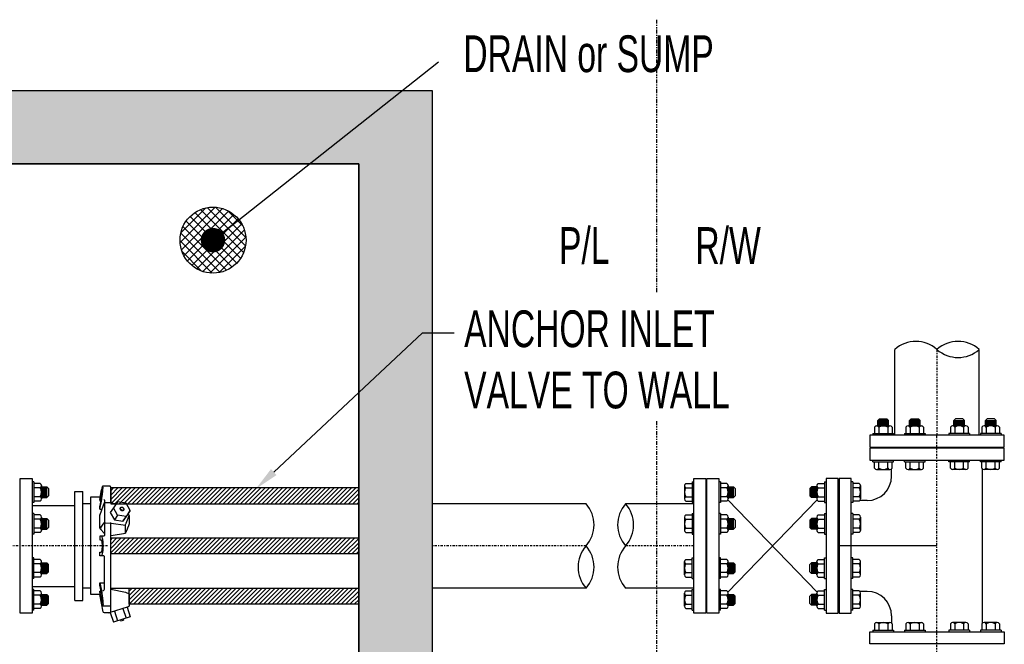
# Model space of a CAD drawing. Header units: inches. Extents: x -116 to 771, y -37 to 412.
# Tile 24 of 25: x 530 to 611, y 361 to 412. Entities that reach past the tile are written whole.
import ezdxf

# ---------------------------------------------------------------- set-up
doc = ezdxf.new("R2010")
doc.units = ezdxf.units.IN
doc.header["$MEASUREMENT"] = 0
doc.linetypes.add('CENTER2', pattern=[1.125, 0.75, -0.125, 0.125, -0.125])
doc.linetypes.add('PHANTOM2', pattern=[1.25, 0.625, -0.125, 0.125, -0.125, 0.125, -0.125])
for name, color, linetype in [('DIMENSION', 7, 'Continuous'), ('HATCH', 8, 'Continuous'), ('HATCHING', 8, 'Continuous')]:
    doc.layers.add(name, color=color, linetype=linetype)
doc.styles.add('style1', font='techl___.ttf', dxfattribs={"width": 0.8, "height": 3})
doc.styles.add('TECHNICAL', font='techb___.ttf', dxfattribs={"width": 0.8})
doc.dimstyles.get("Standard").update_dxf_attribs({"dimtxt": 3, "dimasz": 0.25, "dimexe": 0.18, "dimexo": 0.0625, "dimgap": 0.09, "dimtad": 0, "dimtih": 1, "dimtoh": 1, "dimdec": 0, "dimzin": 0, "dimdsep": 46, "dimlunit": 4, "dimtxsty": 'TECHNICAL', "dimcen": 0.09, "dimadec": 0, "dimazin": 0, "dimtfac": 1, "dimtdec": 0, "dimtofl": 0, "dimtmove": 0, "dimatfit": 3, "dimfxl": 1, "dimtolj": 1, "dimtzin": 0, "dimarcsym": 0})

msp = doc.modelspace()

# ---------------------------------------------------------------- hatches: boundary and pattern name
at = {"layer": 'DIMENSION'}
h = msp.add_hatch(dxfattribs=at)
h.set_pattern_fill('ANSI37', color=253, scale=4)
h.set_pattern_definition([(45, (502.2013, 223.49774), (-0.3535534, 0.3535534), []), (135, (502.2013, 223.49774), (-0.3535534, -0.3535534), [])])
h.paths.add_polyline_path([(543.505, 394.388, 1), (548.898, 394.388, 1)])
at = {"layer": 'HATCH'}
h = msp.add_hatch(dxfattribs=at)
h.set_pattern_fill('AR-CONC', color=256, scale=0.5)
h.set_pattern_definition([(50, (0, 0), (3.586301, -0.313761), [0.375, -4.125]), (355, (0, 0), (-0.693757, 3.76096), [0.3, -3.3]), (100.45144, (0.299, -0.026), (2.892544, 3.4472), [0.318701, -3.50571]), (46.1842, (0, 1), (5.336207, -0.827596), [0.5625, -6.1875]), (96.6356, (0.4447, 0.931), (4.67331, 4.870593), [0.47805, -5.25857]), (351.1842, (0, 1), (4.67331, 4.870593), [0.45, -4.95]), (21, (0.5, 0.75), (2.984535, -2.013094), [0.375, -4.125]), (326, (0.5, 0.75), (1.216577, 3.62575), [0.3, -3.3]), (71.45144, (0.7487, 0.5822), (4.201112, 1.612656), [0.3187, -3.50571]), (37.5, (0, 0), (0.0607993, 1.6644693), [0, -3.26, 0, -3.35, 0, -3.3125]), (7.5, (0, 0), (1.3153477, 1.9720586), [0, -1.91, 0, -3.185, 0, -1.2625]), (327.5, (-1.115, 0), (2.6691122, -0.1127744), [0, -1.25, 0, -3.9, 0, -5.175]), (317.5, (-1.615, 0), (2.915931, 0.500525), [0, -1.625, 0, -2.59, 0, -3.675])])
h.paths.add_polyline_path([(408.552, 316.625), (564.109, 316.625), (564.109, 406.625), (408.552, 406.625)])
h.paths.add_polyline_path([(414.552, 322.625), (558.109, 322.625), (558.109, 400.625), (414.552, 400.625)], flags=16)
at = {"layer": 'HATCHING'}
h = msp.add_hatch(dxfattribs=at)
h.set_pattern_fill('ANSI31', color=256, scale=2)
h.set_pattern_definition([(45, (567.84784, 222.20488), (-0.1767767, 0.1767767), [])])
h.paths.add_polyline_path([(558.109, 374.164), (537.84, 374.164), (537.84, 372.857), (558.109, 372.857)])
h = msp.add_hatch(dxfattribs=at)
h.set_pattern_fill('ANSI31', color=256, scale=2)
h.set_pattern_definition([(45, (567.28828, 228.9498), (-0.1767767, 0.1767767), [])])
h.paths.add_polyline_path([(558.109, 368.753), (537.84, 368.753), (537.84, 370.06), (558.109, 370.06)])
h = msp.add_hatch(dxfattribs=at)
h.set_pattern_fill('ANSI31', color=256, scale=2)
h.set_pattern_definition([(45, (567.84784, 224.84599), (-0.1767767, 0.1767767), [])])
h.paths.add_polyline_path([(558.109, 364.649), (539.359, 364.649), (539.359, 365.957), (558.109, 365.957)])

# ---------------------------------------------------------------- linework, layer by layer
at = {"linetype": 'CENTER2', "ltscale": 0.25}
for p, q in [((605.354, 385.458), (605.354, 378.469)), ((605.354, 353.355), (605.354, 378.469)), ((537.594, 369.407), (506.287, 369.407)), ((576.678, 369.407), (564.109, 369.407)), ((585.479, 369.407), (579.909, 369.407))]:
    msp.add_line(p, q, dxfattribs=at)
for p, q in [((600.528, 379.665), (600.664, 379.801)), ((600.664, 379.801), (601.267, 379.801)), ((601.403, 379.665), (601.267, 379.801)), ((603.099, 379.665), (603.234, 379.801)), ((603.234, 379.801), (603.838, 379.801)), ((603.974, 379.665), (603.838, 379.801)), ((606.734, 379.665), (606.87, 379.801)), ((607.473, 379.801), (606.87, 379.801)), ((607.609, 379.665), (607.473, 379.801)), ((609.305, 379.665), (609.44, 379.801)), ((610.044, 379.801), (609.44, 379.801)), ((610.18, 379.665), (610.044, 379.801)), ((601.403, 379.665), (600.528, 379.665)), ((601.403, 379.563), (600.528, 379.563)), ((601.403, 379.462), (600.528, 379.462)), ((601.403, 379.36), (600.528, 379.36)), ((601.403, 379.258), (600.528, 379.258)), ((601.335, 379.614), (600.596, 379.614)), ((601.335, 379.513), (600.596, 379.513)), ((601.335, 379.411), (600.596, 379.411)), ((601.335, 379.309), (600.596, 379.309)), ((603.974, 379.665), (603.099, 379.665)), ((603.974, 379.563), (603.099, 379.563)), ((603.974, 379.462), (603.099, 379.462)), ((603.974, 379.36), (603.099, 379.36)), ((603.974, 379.258), (603.099, 379.258)), ((603.906, 379.614), (603.166, 379.614)), ((603.906, 379.513), (603.166, 379.513)), ((603.906, 379.411), (603.166, 379.411)), ((603.906, 379.309), (603.166, 379.309)), ((606.734, 379.665), (607.609, 379.665)), ((606.734, 379.563), (607.609, 379.563)), ((606.734, 379.462), (607.609, 379.462)), ((606.734, 379.36), (607.609, 379.36)), ((606.734, 379.258), (607.609, 379.258)), ((606.802, 379.614), (607.541, 379.614)), ((606.802, 379.513), (607.541, 379.513)), ((606.802, 379.411), (607.541, 379.411)), ((606.802, 379.309), (607.541, 379.309)), ((609.305, 379.665), (610.18, 379.665)), ((609.305, 379.563), (610.18, 379.563)), ((609.305, 379.462), (610.18, 379.462)), ((609.305, 379.36), (610.18, 379.36)), ((609.305, 379.258), (610.18, 379.258)), ((609.373, 379.614), (610.112, 379.614)), ((609.373, 379.513), (610.112, 379.513)), ((609.373, 379.411), (610.112, 379.411)), ((609.373, 379.309), (610.112, 379.309)), ((532.227, 373.358), (532.227, 374.233)), ((532.278, 373.425), (532.278, 374.165)), ((532.329, 373.358), (532.329, 374.233)), ((532.38, 373.425), (532.38, 374.165)), ((532.431, 373.358), (532.431, 374.233)), ((532.481, 373.425), (532.481, 374.165)), ((532.532, 373.358), (532.532, 374.233)), ((532.583, 373.425), (532.583, 374.165)), ((532.634, 374.233), (532.77, 374.097)), ((532.634, 373.358), (532.634, 374.233)), ((532.77, 374.097), (532.77, 373.493)), ((588.331, 373.358), (588.331, 374.233)), ((588.381, 373.425), (588.381, 374.165)), ((588.432, 373.358), (588.432, 374.233)), ((588.483, 373.425), (588.483, 374.165)), ((588.534, 373.358), (588.534, 374.233)), ((588.585, 373.425), (588.585, 374.165)), ((588.636, 373.358), (588.636, 374.233)), ((588.687, 373.425), (588.687, 374.165)), ((588.737, 374.233), (588.873, 374.097)), ((588.737, 373.358), (588.737, 374.233)), ((588.873, 374.097), (588.873, 373.493)), ((595.095, 374.233), (594.96, 374.097)), ((594.96, 374.097), (594.96, 373.493)), ((595.095, 373.358), (595.095, 374.233)), ((595.146, 373.425), (595.146, 374.165)), ((595.197, 373.358), (595.197, 374.233)), ((595.248, 373.425), (595.248, 374.165)), ((595.299, 373.358), (595.299, 374.233)), ((595.35, 373.425), (595.35, 374.165)), ((595.4, 373.358), (595.4, 374.233)), ((595.451, 373.425), (595.451, 374.165)), ((595.502, 373.358), (595.502, 374.233)), ((532.634, 373.358), (532.77, 373.493)), ((536.96, 373.213), (537.084, 373.984)), ((537.084, 373.806), (536.96, 373.102)), ((588.737, 373.358), (588.873, 373.493)), ((595.095, 373.358), (594.96, 373.493)), ((536.96, 372.603), (537.084, 373.233)), ((536.96, 373.213), (536.96, 373.102)), ((536.96, 373.102), (537.058, 373.102)), ((536.96, 372.403), (537.084, 373.055)), ((536.96, 372.403), (536.96, 372.603)), ((536.96, 372.403), (537.129, 372.403)), ((532.227, 370.787), (532.227, 371.662)), ((532.278, 370.855), (532.278, 371.594)), ((532.329, 370.787), (532.329, 371.662)), ((532.38, 370.855), (532.38, 371.594)), ((532.431, 370.787), (532.431, 371.662)), ((532.481, 370.855), (532.481, 371.594)), ((532.532, 370.787), (532.532, 371.662)), ((532.583, 370.855), (532.583, 371.594)), ((532.634, 371.662), (532.77, 371.526)), ((532.634, 370.787), (532.634, 371.662)), ((532.634, 370.787), (532.77, 370.923)), ((532.77, 371.526), (532.77, 370.923)), ((537.028, 370.908), (537.311, 371.286)), ((537.366, 371.31), (537.811, 371.275)), ((537.811, 371.275), (537.875, 371.268)), ((588.331, 370.787), (588.331, 371.662)), ((588.381, 370.855), (588.381, 371.594)), ((588.432, 370.787), (588.432, 371.662)), ((588.483, 370.855), (588.483, 371.594)), ((588.534, 370.787), (588.534, 371.662)), ((588.585, 370.855), (588.585, 371.594)), ((588.636, 370.787), (588.636, 371.662)), ((588.687, 370.855), (588.687, 371.594)), ((588.737, 371.662), (588.873, 371.526)), ((588.737, 370.787), (588.737, 371.662)), ((588.737, 370.787), (588.873, 370.923)), ((588.873, 371.526), (588.873, 370.923)), ((595.095, 371.662), (594.96, 371.526)), ((594.96, 371.526), (594.96, 370.923)), ((595.095, 370.787), (594.96, 370.923)), ((595.095, 370.787), (595.095, 371.662)), ((595.146, 370.855), (595.146, 371.594)), ((595.197, 370.787), (595.197, 371.662)), ((595.248, 370.855), (595.248, 371.594)), ((595.299, 370.787), (595.299, 371.662)), ((595.35, 370.855), (595.35, 371.594)), ((595.4, 370.787), (595.4, 371.662)), ((595.451, 370.855), (595.451, 371.594)), ((595.502, 370.787), (595.502, 371.662)), ((532.227, 368.026), (532.227, 367.151)), ((532.278, 367.959), (532.278, 367.219)), ((532.329, 368.026), (532.329, 367.151)), ((532.38, 367.959), (532.38, 367.219)), ((532.431, 368.026), (532.431, 367.151)), ((532.481, 367.959), (532.481, 367.219)), ((532.532, 368.026), (532.532, 367.151)), ((532.583, 367.959), (532.583, 367.219)), ((532.634, 368.026), (532.77, 367.891)), ((532.634, 368.026), (532.634, 367.151)), ((532.77, 367.287), (532.77, 367.891)), ((588.331, 368.026), (588.331, 367.151)), ((588.381, 367.959), (588.381, 367.219)), ((588.432, 368.026), (588.432, 367.151)), ((588.483, 367.959), (588.483, 367.219)), ((588.534, 368.026), (588.534, 367.151)), ((588.585, 367.959), (588.585, 367.219)), ((588.636, 368.026), (588.636, 367.151)), ((588.687, 367.959), (588.687, 367.219)), ((588.737, 368.026), (588.873, 367.891)), ((588.737, 368.026), (588.737, 367.151)), ((588.873, 367.287), (588.873, 367.891)), ((595.095, 368.026), (594.96, 367.891)), ((594.96, 367.287), (594.96, 367.891)), ((595.095, 368.026), (595.095, 367.151)), ((595.146, 367.959), (595.146, 367.219)), ((595.197, 368.026), (595.197, 367.151)), ((595.248, 367.959), (595.248, 367.219)), ((595.299, 368.026), (595.299, 367.151)), ((595.35, 367.959), (595.35, 367.219)), ((595.4, 368.026), (595.4, 367.151)), ((595.451, 367.959), (595.451, 367.219)), ((595.502, 368.026), (595.502, 367.151)), ((532.634, 367.151), (532.77, 367.287)), ((588.737, 367.151), (588.873, 367.287)), ((595.095, 367.151), (594.96, 367.287)), ((536.96, 366.41), (537.084, 365.758)), ((532.227, 365.456), (532.227, 364.581)), ((532.278, 365.388), (532.278, 364.649)), ((532.329, 365.456), (532.329, 364.581)), ((532.38, 365.388), (532.38, 364.649)), ((532.431, 365.456), (532.431, 364.581)), ((532.481, 365.388), (532.481, 364.649)), ((532.532, 365.456), (532.532, 364.581)), ((532.583, 365.388), (532.583, 364.649)), ((532.634, 365.456), (532.77, 365.32)), ((532.634, 365.456), (532.634, 364.581)), ((532.77, 364.716), (532.77, 365.32)), ((536.966, 365.449), (536.21, 365.449)), ((536.96, 365.601), (536.96, 365.711)), ((536.96, 365.711), (537.058, 365.711)), ((537.084, 365.007), (536.96, 365.711)), ((536.96, 365.601), (537.084, 364.83)), ((536.984, 365.453), (536.966, 365.449)), ((588.331, 365.456), (588.331, 364.581)), ((588.381, 365.388), (588.381, 364.649)), ((588.432, 365.456), (588.432, 364.581)), ((588.483, 365.388), (588.483, 364.649)), ((588.534, 365.456), (588.534, 364.581)), ((588.585, 365.388), (588.585, 364.649)), ((588.636, 365.456), (588.636, 364.581)), ((588.687, 365.388), (588.687, 364.649)), ((588.737, 365.456), (588.873, 365.32)), ((588.737, 365.456), (588.737, 364.581)), ((588.873, 364.716), (588.873, 365.32)), ((595.095, 365.456), (594.96, 365.32)), ((594.96, 364.716), (594.96, 365.32)), ((595.095, 365.456), (595.095, 364.581)), ((595.146, 365.388), (595.146, 364.649)), ((595.197, 365.456), (595.197, 364.581)), ((595.248, 365.388), (595.248, 364.649)), ((595.299, 365.456), (595.299, 364.581)), ((595.35, 365.388), (595.35, 364.649)), ((595.4, 365.456), (595.4, 364.581)), ((595.451, 365.388), (595.451, 364.649)), ((595.502, 365.456), (595.502, 364.581)), ((532.634, 364.581), (532.77, 364.716)), ((537.193, 364.528), (537.84, 364.528)), ((588.737, 364.581), (588.873, 364.716)), ((595.095, 364.581), (594.96, 364.716))]:
    msp.add_line(p, q)
at = {"color": 12}
for p, q in [((538.627, 372.509), (538.651, 372.547)), ((538.873, 372.303), (538.897, 372.341)), ((538.659, 363.283), (538.897, 363.36))]:
    msp.add_line(p, q, dxfattribs=at)
at = {"color": 3}
for p, q in [((538.411, 371.927), (538.154, 371.532)), ((539.097, 371.815), (538.841, 371.422)), ((539.184, 364.408), (537.811, 363.962)), ((537.811, 363.962), (538.068, 363.172)), ((538.154, 364.073), (538.411, 363.284)), ((538.841, 364.296), (539.097, 363.507)), ((539.184, 364.408), (539.44, 363.618)), ((539.44, 363.618), (538.068, 363.172)), ((538.635, 363.357), (538.659, 363.283)), ((538.873, 363.434), (538.897, 363.36))]:
    msp.add_line(p, q, dxfattribs=at)
for points in [[(408.552, 406.625), (564.109, 406.625), (564.109, 316.625), (408.552, 316.625)], [(558.109, 400.625), (414.552, 400.625), (414.552, 322.625), (558.109, 322.625)]]:
    msp.add_lwpolyline(points, close=True)
for points in [[(537.084, 373.055), (537.107, 373.195), (537.127, 373.319), (537.144, 373.428), (537.158, 373.524), (537.169, 373.609), (537.179, 373.685), (537.186, 373.753), (537.193, 373.814), (537.198, 373.87), (537.203, 373.923), (537.206, 373.97), (537.209, 374.014), (537.212, 374.054), (537.213, 374.091), (537.214, 374.124), (537.214, 374.155), (537.214, 374.182), (537.213, 374.207), (537.212, 374.229), (537.209, 374.247), (537.206, 374.262), (537.203, 374.273), (537.198, 374.281), (537.193, 374.285), (537.186, 374.285), (537.179, 374.278), (537.169, 374.263), (537.158, 374.238), (537.144, 374.199), (537.127, 374.146), (537.107, 374.074), (537.084, 373.984)], [(536.21, 365.449), (536.21, 373.417), (536.993, 373.417)], [(537.084, 373.233), (537.097, 373.32), (537.107, 373.396), (537.117, 373.463), (537.124, 373.523), (537.13, 373.575), (537.136, 373.622), (537.14, 373.664), (537.144, 373.702), (537.148, 373.736), (537.151, 373.769), (537.154, 373.798), (537.156, 373.825), (537.158, 373.85), (537.159, 373.873), (537.16, 373.893), (537.16, 373.912), (537.16, 373.929), (537.159, 373.944), (537.158, 373.957), (537.156, 373.969), (537.154, 373.978), (537.151, 373.985), (537.148, 373.99), (537.144, 373.992), (537.14, 373.992), (537.136, 373.988), (537.13, 373.979), (537.124, 373.963), (537.117, 373.939), (537.107, 373.906), (537.097, 373.862), (537.084, 373.806)], [(537.354, 372.969), (537.84, 372.949), (538.285, 372.832)], [(537.867, 370.276), (539.044, 370.446), (539.044, 371.12), (539.063, 371.165), (539.079, 371.205), (539.093, 371.24), (539.106, 371.27), (539.117, 371.298), (539.127, 371.322), (539.136, 371.345), (539.145, 371.365), (539.153, 371.385), (539.16, 371.403), (539.168, 371.421), (539.175, 371.439), (539.182, 371.455), (539.188, 371.472), (539.195, 371.488), (539.202, 371.504), (539.208, 371.52), (539.215, 371.536), (539.221, 371.552), (539.228, 371.568), (539.234, 371.584), (539.241, 371.6), (539.248, 371.616), (539.254, 371.632), (539.261, 371.648), (539.267, 371.664), (539.274, 371.68), (539.28, 371.696), (539.287, 371.712), (539.294, 371.728), (539.3, 371.744), (539.307, 371.76), (539.313, 371.776), (539.32, 371.792), (539.325, 371.808), (539.331, 371.824), (539.335, 371.84), (539.339, 371.856), (539.341, 371.872), (539.342, 371.888), (539.341, 371.904), (539.339, 371.92), (539.335, 371.936), (539.331, 371.952), (539.325, 371.968), (539.32, 371.984), (539.313, 372), (539.307, 372.016), (539.3, 372.032), (539.294, 372.048), (539.287, 372.064)], [(539.342, 371.888), (539.342, 371.215), (539.341, 371.199), (539.339, 371.183), (539.335, 371.167), (539.331, 371.151), (539.325, 371.135), (539.32, 371.119), (539.313, 371.103), (539.307, 371.087), (539.3, 371.07), (539.294, 371.054), (539.287, 371.038), (539.28, 371.022), (539.274, 371.006), (539.267, 370.99), (539.261, 370.974), (539.254, 370.958), (539.248, 370.942), (539.241, 370.926), (539.234, 370.91), (539.228, 370.894), (539.221, 370.878), (539.215, 370.862), (539.208, 370.846), (539.202, 370.83), (539.195, 370.814), (539.188, 370.798), (539.182, 370.782), (539.175, 370.765), (539.168, 370.748), (539.16, 370.73), (539.153, 370.711), (539.145, 370.692), (539.136, 370.671), (539.127, 370.649), (539.117, 370.624), (539.106, 370.597), (539.093, 370.566), (539.079, 370.531), (539.063, 370.491), (539.044, 370.446)], [(537.84, 363.976), (537.84, 365.875), (537.84, 371.237)], [(537.875, 371.268), (539.044, 371.12)], [(537.084, 370.216), (537.107, 370.174), (537.127, 370.128), (537.144, 370.08), (537.158, 370.03), (537.169, 369.978), (537.179, 369.925), (537.186, 369.872), (537.193, 369.818), (537.198, 369.765), (537.203, 369.713), (537.206, 369.661), (537.209, 369.61), (537.212, 369.559), (537.213, 369.508), (537.214, 369.457), (537.214, 369.407), (537.214, 369.356), (537.213, 369.305), (537.212, 369.254), (537.209, 369.203), (537.206, 369.152), (537.203, 369.101), (537.198, 369.048), (537.193, 368.996), (537.186, 368.943), (537.179, 368.89), (537.169, 368.838), (537.158, 368.786), (537.144, 368.735), (537.127, 368.687), (537.107, 368.64), (537.084, 368.597)], [(537.084, 368.907), (537.098, 368.933), (537.111, 368.961), (537.121, 368.991), (537.13, 369.022), (537.137, 369.054), (537.142, 369.087), (537.147, 369.12), (537.151, 369.153), (537.154, 369.185), (537.157, 369.217), (537.159, 369.249), (537.161, 369.281), (537.162, 369.313), (537.163, 369.344), (537.163, 369.375), (537.163, 369.407), (537.163, 369.438), (537.163, 369.469), (537.162, 369.501), (537.161, 369.532), (537.159, 369.564), (537.157, 369.596), (537.154, 369.628), (537.151, 369.661), (537.147, 369.694), (537.142, 369.727), (537.137, 369.759), (537.13, 369.791), (537.121, 369.822), (537.111, 369.852), (537.098, 369.88), (537.084, 369.907)], [(537.084, 365.58), (536.96, 366.211), (536.96, 366.41), (537.331, 366.41)], [(537.084, 365.758), (537.107, 365.618), (537.127, 365.494), (537.144, 365.385), (537.158, 365.289), (537.169, 365.204), (537.179, 365.128), (537.186, 365.061), (537.193, 364.999), (537.198, 364.943), (537.203, 364.891), (537.206, 364.843), (537.209, 364.799), (537.212, 364.759), (537.213, 364.722), (537.214, 364.689), (537.214, 364.658), (537.214, 364.631), (537.213, 364.606), (537.212, 364.585), (537.209, 364.566), (537.206, 364.551), (537.203, 364.54), (537.198, 364.532), (537.193, 364.528), (537.186, 364.528), (537.179, 364.535), (537.169, 364.55), (537.158, 364.576), (537.144, 364.614), (537.127, 364.668), (537.107, 364.739), (537.084, 364.83)], [(537.084, 365.58), (537.097, 365.494), (537.107, 365.417), (537.117, 365.35), (537.124, 365.29), (537.13, 365.238), (537.136, 365.191), (537.14, 365.15), (537.144, 365.112), (537.148, 365.077), (537.151, 365.045), (537.154, 365.015), (537.156, 364.988), (537.158, 364.963), (537.159, 364.941), (537.16, 364.92), (537.16, 364.901), (537.16, 364.884), (537.159, 364.869), (537.158, 364.856), (537.156, 364.844), (537.154, 364.835), (537.151, 364.828), (537.148, 364.823), (537.144, 364.821), (537.14, 364.821), (537.136, 364.825), (537.13, 364.834), (537.124, 364.85), (537.117, 364.874), (537.107, 364.907), (537.097, 364.951), (537.084, 365.007)]]:
    msp.add_lwpolyline(points)
for points in [[(537.84, 372.949), (537.84, 374.223, 0.414214), (537.778, 374.285), (537.193, 374.285)], [(537.269, 373.195, -0.414214), (537.331, 373.133), (537.331, 370.278, -0.414214), (537.269, 370.216), (536.96, 370.216), (536.96, 369.907), (537.084, 369.907)], [(537.315, 370.444), (536.999, 370.79, -0.187158), (536.966, 370.874), (536.966, 371.924, -0.085844), (536.973, 371.966), (537.324, 372.948)], [(537.206, 365.758, 0.414214), (537.331, 365.883), (537.331, 368.534, 0.414214), (537.269, 368.597), (536.96, 368.597), (536.96, 368.907), (537.084, 368.907)], [(537.84, 365.875), (539.044, 365.626), (539.107, 365.6, 0.000034), (539.107, 365.6), (539.17, 365.575), (539.233, 365.55), (539.296, 365.524), (539.32, 365.515, -0.30629), (539.359, 365.457), (539.359, 364.549, -0.326944), (539.272, 364.43), (537.73, 363.941, -0.076861), (537.692, 363.936), (537.338, 363.936, -0.364033), (537.214, 364.039), (536.966, 365.449)]]:
    msp.add_lwpolyline(points, format="xyb")
msp.add_lwpolyline([(539.097, 372.898), (538.411, 373.009), (538.068, 372.524), (537.811, 372.129), (538.154, 371.532), (538.841, 371.422), (539.185, 371.906), (539.44, 372.301)], close=True, dxfattribs=at)
msp.add_lwpolyline([(539.44, 372.301), (539.097, 371.815), (538.411, 371.927), (538.068, 372.524)], dxfattribs=at)
at = {"color": 12}
for points in [[(538.873, 372.303, -0.138502), (538.838, 372.282, -0.10707), (538.786, 372.278, -0.08044), (538.734, 372.295, -0.068248), (538.681, 372.331, -0.068248), (538.64, 372.381, -0.08044), (538.618, 372.431, -0.10707), (538.617, 372.483, -0.095175), (538.627, 372.509, -0.138502)], [(538.886, 372.325, -0.085682), (538.873, 372.303, -0.138502)]]:
    msp.add_lwpolyline(points, format="xyb", dxfattribs=at)
msp.add_lwpolyline([(538.897, 372.341, -0.138502), (538.862, 372.319, -0.10707), (538.81, 372.316, -0.08044), (538.758, 372.332, -0.068248), (538.705, 372.369, -0.068248), (538.664, 372.418, -0.08044), (538.642, 372.469, -0.10707), (538.641, 372.521, -0.138502), (538.659, 372.557, -0.138502), (538.693, 372.579, -0.10707), (538.745, 372.582, -0.08044), (538.798, 372.566, -0.068248), (538.851, 372.529, -0.068248), (538.892, 372.48, -0.08044), (538.914, 372.429, -0.10707), (538.915, 372.377, -0.138502)], format="xyb", close=True, dxfattribs=at)
for centre, radius, start, end in [((537.353, 372.937), 0.0312, 87.69177, 160.37406), ((537.363, 372.937), 0.0312, 87.69177, 180), ((537.091, 371.924), 0.125, 160.37406, 180), ((537.091, 371.924), 0.125, 160.37406, 180), ((537.128, 370.833), 0.125, 143.15153, 222.40283), ((537.361, 371.248), 0.0625, 85.47651, 143.15153), ((537.361, 371.248), 0.0625, 137.30825, 143.15153), ((537.269, 371.333), 0.0625, 317.30825, 0), ((537.394, 371.371), 0.0625, 180, 265.47651), ((537.809, 371.244), 0.0312, 0, 85.47651), ((537.871, 371.237), 0.0312, 82.75738, 180), ((537.269, 370.401), 0.0625, 0, 42.40283), ((537.871, 370.245), 0.0312, 98.23927, 180), ((537.692, 364.061), 0.125, 270, 287.5807)]:
    msp.add_arc(centre, radius, start, end)
at = {"layer": 'DIMENSION', "linetype": 'PHANTOM2', "ltscale": 0.5}
for p, q in [((582.428, 412.396), (582.428, 390.079)), ((582.428, 379.593), (582.428, 355.812))]:
    msp.add_line(p, q, dxfattribs=at)
at = {"layer": 'DIMENSION'}
for p, q in [((601.904, 378.469), (601.904, 385.458)), ((608.804, 378.469), (608.804, 385.458)), ((600.244, 379.116), (600.244, 378.594)), ((600.424, 379.219), (601.507, 379.219)), ((600.424, 379.219), (600.605, 379.219)), ((600.528, 379.219), (600.528, 379.665)), ((600.605, 379.116), (600.605, 378.594)), ((601.326, 379.116), (601.326, 378.594)), ((601.403, 379.219), (601.403, 379.665)), ((601.687, 379.116), (601.687, 378.594)), ((602.814, 379.116), (602.814, 378.594)), ((602.995, 379.219), (604.077, 379.219)), ((602.995, 379.219), (603.175, 379.219)), ((603.099, 379.219), (603.099, 379.665)), ((603.175, 379.116), (603.175, 378.594)), ((603.897, 379.116), (603.897, 378.594)), ((603.974, 379.219), (603.974, 379.665)), ((604.258, 379.116), (604.258, 378.594)), ((606.45, 379.116), (606.45, 378.594)), ((607.713, 379.219), (606.63, 379.219)), ((606.734, 379.219), (606.734, 379.665)), ((606.811, 379.116), (606.811, 378.594)), ((607.713, 379.219), (607.532, 379.219)), ((607.532, 379.116), (607.532, 378.594)), ((607.609, 379.219), (607.609, 379.665)), ((607.893, 379.116), (607.893, 378.594)), ((609.021, 379.116), (609.021, 378.594)), ((610.284, 379.219), (609.201, 379.219)), ((609.305, 379.219), (609.305, 379.665)), ((609.381, 379.116), (609.381, 378.594)), ((610.284, 379.219), (610.103, 379.219)), ((610.103, 379.116), (610.103, 378.594)), ((610.18, 379.219), (610.18, 379.665)), ((610.464, 379.116), (610.464, 378.594)), ((600.119, 378.594), (600.119, 378.469)), ((600.119, 378.594), (601.812, 378.594)), ((601.812, 378.594), (601.812, 378.469)), ((602.689, 378.594), (602.689, 378.469)), ((602.689, 378.594), (604.383, 378.594)), ((604.383, 378.594), (604.383, 378.469)), ((606.325, 378.594), (606.325, 378.469)), ((608.018, 378.594), (606.325, 378.594)), ((608.018, 378.594), (608.018, 378.469)), ((608.896, 378.594), (608.896, 378.469)), ((610.589, 378.594), (608.896, 378.594)), ((610.589, 378.594), (610.589, 378.469)), ((600.119, 376.282), (600.119, 376.407)), ((600.119, 376.282), (600.119, 376.407)), ((600.119, 376.282), (601.812, 376.282)), ((600.119, 376.282), (601.812, 376.282)), ((600.244, 375.76), (600.244, 376.282)), ((600.244, 375.76), (600.244, 376.282)), ((600.605, 375.76), (600.605, 376.282)), ((600.605, 375.76), (600.605, 376.282)), ((601.326, 375.76), (601.326, 376.282)), ((601.326, 375.76), (601.326, 376.282)), ((601.643, 375.117), (601.643, 375.707)), ((601.687, 375.76), (601.687, 376.282)), ((601.687, 375.76), (601.687, 376.282)), ((601.812, 376.282), (601.812, 376.407)), ((601.812, 376.282), (601.812, 376.407)), ((602.689, 376.282), (602.689, 376.407)), ((602.689, 376.282), (602.689, 376.407)), ((602.689, 376.282), (604.383, 376.282)), ((602.689, 376.282), (604.383, 376.282)), ((602.814, 375.76), (602.814, 376.282)), ((602.814, 375.76), (602.814, 376.282)), ((603.175, 375.76), (603.175, 376.282)), ((603.175, 375.76), (603.175, 376.282)), ((603.897, 375.76), (603.897, 376.282)), ((603.897, 375.76), (603.897, 376.282)), ((604.258, 375.76), (604.258, 376.282)), ((604.258, 375.76), (604.258, 376.282)), ((604.383, 376.282), (604.383, 376.407)), ((604.383, 376.282), (604.383, 376.407)), ((606.325, 376.282), (606.325, 376.407)), ((608.018, 376.282), (606.325, 376.282)), ((606.45, 375.76), (606.45, 376.282)), ((606.811, 375.76), (606.811, 376.282)), ((607.532, 375.76), (607.532, 376.282)), ((607.893, 375.76), (607.893, 376.282)), ((608.018, 376.282), (608.018, 376.407)), ((608.896, 376.282), (608.896, 376.407)), ((610.589, 376.282), (608.896, 376.282)), ((609.021, 375.76), (609.021, 376.282)), ((609.065, 363.106), (609.065, 375.707)), ((609.381, 375.76), (609.381, 376.282)), ((610.103, 375.76), (610.103, 376.282)), ((610.464, 375.76), (610.464, 376.282)), ((610.589, 376.282), (610.589, 376.407)), ((600.424, 375.657), (601.507, 375.657)), ((600.424, 375.657), (600.605, 375.657)), ((600.424, 375.657), (601.507, 375.657)), ((600.424, 375.657), (600.605, 375.657)), ((602.995, 375.657), (604.077, 375.657)), ((602.995, 375.657), (603.175, 375.657)), ((602.995, 375.657), (604.077, 375.657)), ((602.995, 375.657), (603.175, 375.657)), ((607.713, 375.657), (606.63, 375.657)), ((607.713, 375.657), (607.532, 375.657)), ((610.284, 375.657), (609.201, 375.657)), ((610.284, 375.657), (610.103, 375.657)), ((531.563, 374.642), (531.438, 374.642)), ((531.563, 374.642), (531.563, 372.948)), ((532.085, 374.517), (531.563, 374.517)), ((532.085, 374.156), (531.563, 374.156)), ((532.188, 374.336), (532.188, 373.254)), ((532.188, 374.336), (532.188, 374.156)), ((532.188, 374.233), (532.634, 374.233)), ((584.729, 374.336), (584.729, 373.254)), ((584.729, 374.336), (584.729, 374.156)), ((584.832, 374.517), (585.354, 374.517)), ((584.832, 374.156), (585.354, 374.156)), ((585.354, 374.642), (585.479, 374.642)), ((585.354, 374.642), (585.354, 372.948)), ((587.666, 374.642), (587.541, 374.642)), ((587.666, 374.642), (587.666, 372.948)), ((588.188, 374.517), (587.666, 374.517)), ((588.188, 374.156), (587.666, 374.156)), ((588.291, 374.336), (588.291, 373.254)), ((588.291, 374.336), (588.291, 374.156)), ((588.291, 374.233), (588.737, 374.233)), ((595.541, 374.233), (595.095, 374.233)), ((595.541, 374.336), (595.541, 373.254)), ((595.541, 374.336), (595.541, 374.156)), ((595.645, 374.517), (596.166, 374.517)), ((595.645, 374.156), (596.166, 374.156)), ((596.166, 374.642), (596.291, 374.642)), ((596.166, 374.642), (596.166, 372.948)), ((598.479, 374.642), (598.354, 374.642)), ((598.479, 374.642), (598.479, 372.948)), ((599, 374.517), (598.479, 374.517)), ((599, 374.156), (598.479, 374.156)), ((599.104, 374.336), (599.104, 373.254)), ((599.104, 374.336), (599.104, 374.156)), ((532.085, 373.434), (531.563, 373.434)), ((532.188, 373.358), (532.634, 373.358)), ((534.924, 373.861), (535.556, 373.861)), ((534.924, 364.952), (534.924, 373.861)), ((535.556, 364.952), (535.556, 373.861)), ((584.832, 373.434), (585.354, 373.434)), ((588.188, 373.434), (587.666, 373.434)), ((588.291, 373.358), (588.737, 373.358)), ((595.541, 373.358), (595.095, 373.358)), ((595.645, 373.434), (596.166, 373.434)), ((599, 373.434), (598.479, 373.434)), ((531.563, 372.948), (531.438, 372.948)), ((531.438, 372.719), (534.924, 372.719)), ((532.085, 373.073), (531.563, 373.073)), ((536.21, 372.857), (535.556, 372.857)), ((538.191, 372.857), (538.303, 372.857)), ((539.121, 372.857), (558.109, 372.857)), ((576.678, 372.857), (564.109, 372.857)), ((585.479, 372.857), (579.909, 372.857)), ((584.832, 373.073), (585.354, 373.073)), ((585.354, 372.948), (585.479, 372.948)), ((587.666, 372.948), (587.541, 372.948)), ((588.188, 373.073), (587.666, 373.073)), ((588.273, 373.168), (595.56, 365.645)), ((595.56, 373.168), (588.273, 365.645)), ((595.645, 373.073), (596.166, 373.073)), ((596.166, 372.948), (596.291, 372.948)), ((598.479, 372.948), (598.354, 372.948)), ((599, 373.073), (598.479, 373.073)), ((599.643, 373.117), (599.053, 373.117)), ((531.563, 372.071), (531.438, 372.071)), ((531.563, 372.071), (531.563, 370.378)), ((532.085, 371.946), (531.563, 371.946)), ((532.188, 371.766), (532.188, 370.683)), ((532.188, 371.766), (532.188, 371.585)), ((584.729, 371.766), (584.729, 370.683)), ((584.729, 371.766), (584.729, 371.585)), ((584.832, 371.946), (585.354, 371.946)), ((585.354, 372.071), (585.479, 372.071)), ((585.354, 372.071), (585.354, 370.378)), ((587.666, 372.071), (587.541, 372.071)), ((587.666, 372.071), (587.666, 370.378)), ((588.188, 371.946), (587.666, 371.946)), ((588.291, 371.766), (588.291, 370.683)), ((588.291, 371.766), (588.291, 371.585)), ((595.541, 371.766), (595.541, 370.683)), ((595.541, 371.766), (595.541, 371.585)), ((595.645, 371.946), (596.166, 371.946)), ((596.166, 372.071), (596.291, 372.071)), ((596.166, 372.071), (596.166, 370.378)), ((598.479, 372.071), (598.354, 372.071)), ((598.479, 372.071), (598.479, 370.378)), ((599, 371.946), (598.479, 371.946)), ((599.104, 371.766), (599.104, 370.683)), ((599.104, 371.766), (599.104, 371.585)), ((532.085, 371.585), (531.563, 371.585)), ((532.085, 370.864), (531.563, 370.864)), ((532.188, 371.662), (532.634, 371.662)), ((584.832, 371.585), (585.354, 371.585)), ((584.832, 370.864), (585.354, 370.864)), ((588.188, 371.585), (587.666, 371.585)), ((588.188, 370.864), (587.666, 370.864)), ((588.291, 371.662), (588.737, 371.662)), ((595.541, 371.662), (595.095, 371.662)), ((595.645, 371.585), (596.166, 371.585)), ((595.645, 370.864), (596.166, 370.864)), ((599, 371.585), (598.479, 371.585)), ((599, 370.864), (598.479, 370.864)), ((531.563, 370.378), (531.438, 370.378)), ((532.085, 370.503), (531.563, 370.503)), ((532.188, 370.787), (532.634, 370.787)), ((584.832, 370.503), (585.354, 370.503)), ((585.354, 370.378), (585.479, 370.378)), ((587.666, 370.378), (587.541, 370.378)), ((588.188, 370.503), (587.666, 370.503)), ((588.291, 370.787), (588.737, 370.787)), ((595.541, 370.787), (595.095, 370.787)), ((595.645, 370.503), (596.166, 370.503)), ((596.166, 370.378), (596.291, 370.378)), ((598.479, 370.378), (598.354, 370.378)), ((599, 370.503), (598.479, 370.503)), ((605.354, 369.407), (597.354, 369.407)), ((531.563, 368.436), (531.438, 368.436)), ((531.563, 366.742), (531.563, 368.436)), ((532.085, 368.311), (531.563, 368.311)), ((532.085, 367.95), (531.563, 367.95)), ((532.188, 367.048), (532.188, 368.13)), ((532.188, 368.026), (532.634, 368.026)), ((584.729, 367.048), (584.729, 368.13)), ((584.729, 367.048), (584.729, 368.13)), ((584.832, 368.311), (585.354, 368.311)), ((584.832, 368.311), (585.354, 368.311)), ((584.832, 367.95), (585.354, 367.95)), ((584.832, 367.95), (585.354, 367.95)), ((585.354, 368.436), (585.479, 368.436)), ((585.354, 366.742), (585.354, 368.436)), ((585.354, 368.436), (585.479, 368.436)), ((585.354, 366.742), (585.354, 368.436)), ((587.666, 368.436), (587.541, 368.436)), ((587.666, 366.742), (587.666, 368.436)), ((588.188, 368.311), (587.666, 368.311)), ((588.188, 367.95), (587.666, 367.95)), ((588.291, 367.048), (588.291, 368.13)), ((588.291, 368.026), (588.737, 368.026)), ((595.541, 368.026), (595.095, 368.026)), ((595.541, 367.048), (595.541, 368.13)), ((595.645, 368.311), (596.166, 368.311)), ((595.645, 367.95), (596.166, 367.95)), ((596.166, 368.436), (596.291, 368.436)), ((596.166, 366.742), (596.166, 368.436)), ((598.479, 368.436), (598.354, 368.436)), ((598.479, 368.436), (598.354, 368.436)), ((598.479, 366.742), (598.479, 368.436)), ((598.479, 366.742), (598.479, 368.436)), ((599, 368.311), (598.479, 368.311)), ((599, 368.311), (598.479, 368.311)), ((599, 367.95), (598.479, 367.95)), ((599, 367.95), (598.479, 367.95)), ((599.104, 367.048), (599.104, 368.13)), ((599.104, 367.048), (599.104, 368.13)), ((532.085, 367.228), (531.563, 367.228)), ((532.085, 366.867), (531.563, 366.867)), ((532.188, 367.048), (532.188, 367.228)), ((532.188, 367.151), (532.634, 367.151)), ((584.729, 367.048), (584.729, 367.228)), ((584.729, 367.048), (584.729, 367.228)), ((584.832, 367.228), (585.354, 367.228)), ((584.832, 367.228), (585.354, 367.228)), ((584.832, 366.867), (585.354, 366.867)), ((584.832, 366.867), (585.354, 366.867)), ((588.188, 367.228), (587.666, 367.228)), ((588.188, 366.867), (587.666, 366.867)), ((588.291, 367.048), (588.291, 367.228)), ((588.291, 367.151), (588.737, 367.151)), ((595.541, 367.151), (595.095, 367.151)), ((595.541, 367.048), (595.541, 367.228)), ((595.645, 367.228), (596.166, 367.228)), ((595.645, 366.867), (596.166, 366.867)), ((599, 367.228), (598.479, 367.228)), ((599, 367.228), (598.479, 367.228)), ((599, 366.867), (598.479, 366.867)), ((599, 366.867), (598.479, 366.867)), ((599.104, 367.048), (599.104, 367.228)), ((599.104, 367.048), (599.104, 367.228)), ((531.563, 366.742), (531.438, 366.742)), ((531.438, 366.094), (534.924, 366.094)), ((585.354, 366.742), (585.479, 366.742)), ((585.354, 366.742), (585.479, 366.742)), ((587.666, 366.742), (587.541, 366.742)), ((596.166, 366.742), (596.291, 366.742)), ((598.479, 366.742), (598.354, 366.742)), ((598.479, 366.742), (598.354, 366.742)), ((531.563, 365.865), (531.438, 365.865)), ((531.563, 364.172), (531.563, 365.865)), ((532.085, 365.74), (531.563, 365.74)), ((532.085, 365.379), (531.563, 365.379)), ((532.188, 364.477), (532.188, 365.559)), ((532.188, 365.456), (532.634, 365.456)), ((536.21, 365.957), (535.556, 365.957)), ((537.84, 365.957), (558.109, 365.957)), ((576.678, 365.957), (564.109, 365.957)), ((585.479, 365.957), (579.909, 365.957)), ((584.729, 364.477), (584.729, 365.559)), ((584.729, 364.477), (584.729, 365.559)), ((584.832, 365.74), (585.354, 365.74)), ((584.832, 365.74), (585.354, 365.74)), ((584.832, 365.379), (585.354, 365.379)), ((584.832, 365.379), (585.354, 365.379)), ((585.354, 365.865), (585.479, 365.865)), ((585.354, 364.172), (585.354, 365.865)), ((585.354, 365.865), (585.479, 365.865)), ((585.354, 364.172), (585.354, 365.865)), ((587.666, 365.865), (587.541, 365.865)), ((587.666, 364.172), (587.666, 365.865)), ((588.188, 365.74), (587.666, 365.74)), ((588.188, 365.379), (587.666, 365.379)), ((588.291, 364.477), (588.291, 365.559)), ((588.291, 365.456), (588.737, 365.456)), ((595.541, 365.456), (595.095, 365.456)), ((595.541, 364.477), (595.541, 365.559)), ((595.645, 365.74), (596.166, 365.74)), ((595.645, 365.379), (596.166, 365.379)), ((596.166, 365.865), (596.291, 365.865)), ((596.166, 364.172), (596.166, 365.865)), ((598.479, 365.865), (598.354, 365.865)), ((598.479, 365.865), (598.354, 365.865)), ((598.479, 364.172), (598.479, 365.865)), ((598.479, 364.172), (598.479, 365.865)), ((599, 365.74), (598.479, 365.74)), ((599, 365.74), (598.479, 365.74)), ((599, 365.379), (598.479, 365.379)), ((599, 365.379), (598.479, 365.379)), ((599.643, 365.696), (599.053, 365.696)), ((599.104, 364.477), (599.104, 365.559)), ((599.104, 364.477), (599.104, 365.559)), ((532.085, 364.657), (531.563, 364.657)), ((532.188, 364.477), (532.188, 364.657)), ((532.188, 364.581), (532.634, 364.581)), ((534.924, 364.952), (535.556, 364.952)), ((584.729, 364.477), (584.729, 364.657)), ((584.729, 364.477), (584.729, 364.657)), ((584.832, 364.657), (585.354, 364.657)), ((584.832, 364.657), (585.354, 364.657)), ((588.188, 364.657), (587.666, 364.657)), ((588.291, 364.477), (588.291, 364.657)), ((588.291, 364.581), (588.737, 364.581)), ((595.541, 364.581), (595.095, 364.581)), ((595.541, 364.477), (595.541, 364.657)), ((595.645, 364.657), (596.166, 364.657)), ((599, 364.657), (598.479, 364.657)), ((599, 364.657), (598.479, 364.657)), ((599.104, 364.477), (599.104, 364.657)), ((599.104, 364.477), (599.104, 364.657)), ((531.563, 364.172), (531.438, 364.172)), ((532.085, 364.297), (531.563, 364.297)), ((584.832, 364.297), (585.354, 364.297)), ((584.832, 364.297), (585.354, 364.297)), ((585.354, 364.172), (585.479, 364.172)), ((585.354, 364.172), (585.479, 364.172)), ((587.666, 364.172), (587.541, 364.172)), ((588.188, 364.297), (587.666, 364.297)), ((595.645, 364.297), (596.166, 364.297)), ((596.166, 364.172), (596.291, 364.172)), ((598.479, 364.172), (598.354, 364.172)), ((598.479, 364.172), (598.354, 364.172)), ((599, 364.297), (598.479, 364.297)), ((599, 364.297), (598.479, 364.297)), ((601.643, 363.696), (601.643, 363.106)), ((600.244, 363.053), (600.244, 362.532)), ((600.244, 363.053), (600.244, 362.532)), ((600.424, 363.157), (601.507, 363.157)), ((600.424, 363.157), (600.605, 363.157)), ((600.424, 363.157), (601.507, 363.157)), ((600.424, 363.157), (600.605, 363.157)), ((600.605, 363.053), (600.605, 362.532)), ((600.605, 363.053), (600.605, 362.532)), ((601.326, 363.053), (601.326, 362.532)), ((601.326, 363.053), (601.326, 362.532)), ((601.687, 363.053), (601.687, 362.532)), ((601.687, 363.053), (601.687, 362.532)), ((602.814, 363.053), (602.814, 362.532)), ((602.814, 363.053), (602.814, 362.532)), ((602.995, 363.157), (604.077, 363.157)), ((602.995, 363.157), (603.175, 363.157)), ((602.995, 363.157), (604.077, 363.157)), ((602.995, 363.157), (603.175, 363.157)), ((603.175, 363.053), (603.175, 362.532)), ((603.175, 363.053), (603.175, 362.532)), ((603.897, 363.053), (603.897, 362.532)), ((603.897, 363.053), (603.897, 362.532)), ((604.258, 363.053), (604.258, 362.532)), ((604.258, 363.053), (604.258, 362.532)), ((606.45, 363.053), (606.45, 362.532)), ((607.713, 363.157), (606.63, 363.157)), ((606.811, 363.053), (606.811, 362.532)), ((607.713, 363.157), (607.532, 363.157)), ((607.532, 363.053), (607.532, 362.532)), ((607.893, 363.053), (607.893, 362.532)), ((609.021, 363.053), (609.021, 362.532)), ((610.284, 363.157), (609.201, 363.157)), ((609.381, 363.053), (609.381, 362.532)), ((610.284, 363.157), (610.103, 363.157)), ((610.103, 363.053), (610.103, 362.532)), ((610.464, 363.053), (610.464, 362.532)), ((600.119, 362.532), (600.119, 362.407)), ((600.119, 362.532), (601.812, 362.532)), ((600.119, 362.532), (600.119, 362.407)), ((600.119, 362.532), (601.812, 362.532)), ((601.812, 362.532), (601.812, 362.407)), ((601.812, 362.532), (601.812, 362.407)), ((602.689, 362.532), (602.689, 362.407)), ((602.689, 362.532), (604.383, 362.532)), ((602.689, 362.532), (602.689, 362.407)), ((602.689, 362.532), (604.383, 362.532)), ((604.383, 362.532), (604.383, 362.407)), ((604.383, 362.532), (604.383, 362.407)), ((606.325, 362.532), (606.325, 362.407)), ((608.018, 362.532), (606.325, 362.532)), ((608.018, 362.532), (608.018, 362.407)), ((608.896, 362.532), (608.896, 362.407)), ((610.589, 362.532), (608.896, 362.532)), ((610.589, 362.532), (610.589, 362.407))]:
    msp.add_line(p, q, dxfattribs=at)
at = {"layer": 'DIMENSION', "elevation": 1.793}
msp.add_lwpolyline([(551.166, 375.441), (563.324, 386.822), (565.906, 386.822)], dxfattribs=at)
at = {"layer": 'DIMENSION'}
for points in [[(599.854, 378.469), (599.854, 377.469), (610.854, 377.469), (610.854, 378.469)], [(599.854, 377.407), (599.854, 376.407), (610.854, 376.407), (610.854, 377.407)], [(531.438, 363.907), (530.438, 363.907), (530.438, 374.907), (531.438, 374.907)], [(586.479, 363.907), (585.479, 363.907), (585.479, 374.907), (586.479, 374.907)], [(587.541, 363.907), (586.541, 363.907), (586.541, 374.907), (587.541, 374.907)], [(596.291, 363.907), (597.291, 363.907), (597.291, 374.907), (596.291, 374.907)], [(597.354, 363.907), (598.354, 363.907), (598.354, 374.907), (597.354, 374.907)], [(558.109, 368.753), (537.84, 368.753), (537.84, 370.06), (558.109, 370.06)], [(558.109, 364.649), (539.359, 364.649), (539.359, 365.957), (558.109, 365.957)], [(599.854, 361.407), (599.854, 362.407), (610.854, 362.407), (610.854, 361.407)]]:
    msp.add_lwpolyline(points, close=True, dxfattribs=at)
at = {"layer": 'DIMENSION', "color": 253}
msp.add_circle((546.201, 394.388), 2.696, dxfattribs=at)
at = {"layer": 'DIMENSION'}
for centre, radius, start, end in [((603.629, 383.508), 2.604, 48.51357, 131.48643), ((607.079, 383.508), 2.604, 48.51357, 131.48643), ((607.079, 387.409), 2.604, 228.51357, 311.48643), ((600.424, 379.01), 0.209, 30.37368, 149.62632), ((600.965, 378.538), 0.681, 58.02543, 121.97457), ((601.507, 379.01), 0.209, 30.37368, 149.62632), ((602.995, 379.01), 0.209, 30.37368, 149.62632), ((603.536, 378.538), 0.681, 58.02543, 121.97457), ((604.077, 379.01), 0.209, 30.37368, 149.62632), ((606.63, 379.01), 0.209, 30.37368, 149.62632), ((607.172, 378.538), 0.681, 58.02543, 121.97457), ((607.713, 379.01), 0.209, 30.37368, 149.62632), ((609.201, 379.01), 0.209, 30.37368, 149.62632), ((609.742, 378.538), 0.681, 58.02543, 121.97457), ((610.284, 379.01), 0.209, 30.37368, 149.62632), ((600.424, 375.866), 0.209, 210.37368, 329.62632), ((600.424, 375.866), 0.209, 210.37368, 329.62632), ((600.965, 376.338), 0.681, 238.02543, 301.97457), ((600.965, 376.338), 0.681, 238.02543, 301.97457), ((601.507, 375.866), 0.209, 210.37368, 329.62632), ((601.507, 375.866), 0.209, 210.37368, 329.62632), ((602.995, 375.866), 0.209, 210.37368, 329.62632), ((602.995, 375.866), 0.209, 210.37368, 329.62632), ((603.536, 376.338), 0.681, 238.02543, 301.97457), ((603.536, 376.338), 0.681, 238.02543, 301.97457), ((604.077, 375.866), 0.209, 210.37368, 329.62632), ((604.077, 375.866), 0.209, 210.37368, 329.62632), ((606.63, 375.866), 0.209, 210.37368, 329.62632), ((607.172, 376.338), 0.681, 238.02543, 301.97457), ((607.713, 375.866), 0.209, 210.37368, 329.62632), ((609.201, 375.866), 0.209, 210.37368, 329.62632), ((609.742, 376.338), 0.681, 238.02543, 301.97457), ((610.284, 375.866), 0.209, 210.37368, 329.62632), ((599.643, 375.117), 2, 270, 0), ((531.979, 374.336), 0.209, 300.37368, 59.62632), ((531.506, 373.795), 0.681, 328.02543, 31.97457), ((584.938, 374.336), 0.209, 120.37368, 239.62632), ((585.41, 373.795), 0.681, 148.02543, 211.97457), ((588.082, 374.336), 0.209, 300.37368, 59.62632), ((587.61, 373.795), 0.681, 328.02543, 31.97457), ((595.75, 374.336), 0.209, 120.37368, 239.62632), ((596.223, 373.795), 0.681, 148.02543, 211.97457), ((598.895, 374.336), 0.209, 300.37368, 59.62632), ((598.422, 373.795), 0.681, 328.02543, 31.97457), ((531.979, 373.254), 0.209, 300.37368, 59.62632), ((584.938, 373.254), 0.209, 120.37368, 239.62632), ((588.082, 373.254), 0.209, 300.37368, 59.62632), ((595.75, 373.254), 0.209, 120.37368, 239.62632), ((598.895, 373.254), 0.209, 300.37368, 59.62632), ((574.728, 371.132), 2.604, 318.51357, 41.48643), ((581.86, 371.132), 2.604, 138.51357, 221.48643), ((577.958, 371.132), 2.604, 318.51357, 41.48643), ((531.979, 371.766), 0.209, 300.37368, 59.62632), ((584.938, 371.766), 0.209, 120.37368, 239.62632), ((588.082, 371.766), 0.209, 300.37368, 59.62632), ((595.75, 371.766), 0.209, 120.37368, 239.62632), ((598.895, 371.766), 0.209, 300.37368, 59.62632), ((531.506, 371.224), 0.681, 328.02543, 31.97457), ((531.979, 370.683), 0.209, 300.37368, 59.62632), ((585.41, 371.224), 0.681, 148.02543, 211.97457), ((584.938, 370.683), 0.209, 120.37368, 239.62632), ((587.61, 371.224), 0.681, 328.02543, 31.97457), ((588.082, 370.683), 0.209, 300.37368, 59.62632), ((596.223, 371.224), 0.681, 148.02543, 211.97457), ((595.75, 370.683), 0.209, 120.37368, 239.62632), ((598.422, 371.224), 0.681, 328.02543, 31.97457), ((598.895, 370.683), 0.209, 300.37368, 59.62632), ((578.629, 367.682), 2.604, 138.51357, 221.48643), ((574.728, 367.682), 2.604, 318.51357, 41.48643), ((581.86, 367.682), 2.604, 138.51357, 221.48643), ((531.979, 368.13), 0.209, 300.37368, 59.62632), ((531.506, 367.589), 0.681, 328.02543, 31.97457), ((584.938, 368.13), 0.209, 120.37368, 239.62632), ((584.938, 368.13), 0.209, 120.37368, 239.62632), ((585.41, 367.589), 0.681, 148.02543, 211.97457), ((585.41, 367.589), 0.681, 148.02543, 211.97457), ((588.082, 368.13), 0.209, 300.37368, 59.62632), ((587.61, 367.589), 0.681, 328.02543, 31.97457), ((595.75, 368.13), 0.209, 120.37368, 239.62632), ((596.223, 367.589), 0.681, 148.02543, 211.97457), ((598.895, 368.13), 0.209, 300.37368, 59.62632), ((598.895, 368.13), 0.209, 300.37368, 59.62632), ((598.422, 367.589), 0.681, 328.02543, 31.97457), ((598.422, 367.589), 0.681, 328.02543, 31.97457), ((531.979, 367.048), 0.209, 300.37368, 59.62632), ((584.938, 367.048), 0.209, 120.37368, 239.62632), ((584.938, 367.048), 0.209, 120.37368, 239.62632), ((588.082, 367.048), 0.209, 300.37368, 59.62632), ((595.75, 367.048), 0.209, 120.37368, 239.62632), ((598.895, 367.048), 0.209, 300.37368, 59.62632), ((598.895, 367.048), 0.209, 300.37368, 59.62632), ((531.979, 365.559), 0.209, 300.37368, 59.62632), ((531.506, 365.018), 0.681, 328.02543, 31.97457), ((584.938, 365.559), 0.209, 120.37368, 239.62632), ((584.938, 365.559), 0.209, 120.37368, 239.62632), ((585.41, 365.018), 0.681, 148.02543, 211.97457), ((585.41, 365.018), 0.681, 148.02543, 211.97457), ((588.082, 365.559), 0.209, 300.37368, 59.62632), ((587.61, 365.018), 0.681, 328.02543, 31.97457), ((595.75, 365.559), 0.209, 120.37368, 239.62632), ((596.223, 365.018), 0.681, 148.02543, 211.97457), ((598.895, 365.559), 0.209, 300.37368, 59.62632), ((598.895, 365.559), 0.209, 300.37368, 59.62632), ((598.422, 365.018), 0.681, 328.02543, 31.97457), ((598.422, 365.018), 0.681, 328.02543, 31.97457), ((599.643, 363.696), 2, 0, 90), ((531.979, 364.477), 0.209, 300.37368, 59.62632), ((584.938, 364.477), 0.209, 120.37368, 239.62632), ((584.938, 364.477), 0.209, 120.37368, 239.62632), ((588.082, 364.477), 0.209, 300.37368, 59.62632), ((595.75, 364.477), 0.209, 120.37368, 239.62632), ((598.895, 364.477), 0.209, 300.37368, 59.62632), ((598.895, 364.477), 0.209, 300.37368, 59.62632), ((600.424, 362.947), 0.209, 30.37368, 149.62632), ((600.424, 362.947), 0.209, 30.37368, 149.62632), ((600.965, 362.475), 0.681, 58.02543, 121.97457), ((600.965, 362.475), 0.681, 58.02543, 121.97457), ((601.507, 362.947), 0.209, 30.37368, 149.62632), ((601.507, 362.947), 0.209, 30.37368, 149.62632), ((602.995, 362.947), 0.209, 30.37368, 149.62632), ((602.995, 362.947), 0.209, 30.37368, 149.62632), ((603.536, 362.475), 0.681, 58.02543, 121.97457), ((603.536, 362.475), 0.681, 58.02543, 121.97457), ((604.077, 362.947), 0.209, 30.37368, 149.62632), ((604.077, 362.947), 0.209, 30.37368, 149.62632), ((606.63, 362.947), 0.209, 30.37368, 149.62632), ((607.172, 362.475), 0.681, 58.02543, 121.97457), ((607.713, 362.947), 0.209, 30.37368, 149.62632), ((609.201, 362.947), 0.209, 30.37368, 149.62632), ((609.742, 362.475), 0.681, 58.02543, 121.97457), ((610.284, 362.947), 0.209, 30.37368, 149.62632)]:
    msp.add_arc(centre, radius, start, end, dxfattribs=at)
msp.add_solid([(551.394, 375.198, 1.793), (549.706, 374.074, 1.793), (550.938, 375.685, 1.793)], dxfattribs=at)
at = {"layer": 'HATCH'}
for p, q in [((408.552, 406.625), (564.109, 406.625)), ((564.109, 406.625), (564.109, 316.625)), ((414.552, 400.625), (558.109, 400.625)), ((558.109, 400.625), (558.109, 322.625))]:
    msp.add_line(p, q, dxfattribs=at)
at = {"layer": 'HATCHING'}
for points in [[(558.109, 374.164), (537.84, 374.164), (537.84, 372.857), (558.109, 372.857)], [(558.109, 368.753), (537.84, 368.753), (537.84, 370.06), (558.109, 370.06)], [(558.109, 364.649), (539.359, 364.649), (539.359, 365.957), (558.109, 365.957)]]:
    msp.add_lwpolyline(points, close=True, dxfattribs=at)

# ---------------------------------------------------------------- texts
at = {"layer": 'DIMENSION', "style": 'style1', "width": 0.8}
msp.add_text('DRAIN or SUMP', height=3, dxfattribs=at).set_placement((566.653, 408.115))
at = {"layer": 'DIMENSION', "char_height": 3, "attachment_point": 1, "style": 'style1'}
for s, insert in [('P/L', (574.471, 395.449)), ('R/W', (585.614, 395.449))]:
    msp.add_mtext_dynamic_manual_height_columns(s, width=6.80952, gutter_width=15, heights=[0], dxfattribs=dict(at, insert=insert))
at = {"layer": 'DIMENSION', "insert": (566.722, 388.649, 1.793), "char_height": 3, "width": 157.29674, "attachment_point": 1, "style": 'style1'}
msp.add_mtext('ANCHOR INLET\\PVALVE TO WALL', dxfattribs=at)

# ---------------------------------------------------------------- leaders
at = {"layer": 'DIMENSION'}
msp.add_leader([(546.201, 394.388), (564.617, 408.951)], dimstyle='Standard', override={"dimasz": 2, "dimgap": 1, "dimldrblk": 'Dot'}, dxfattribs=at)

doc.saveas('drawing.dxf')
